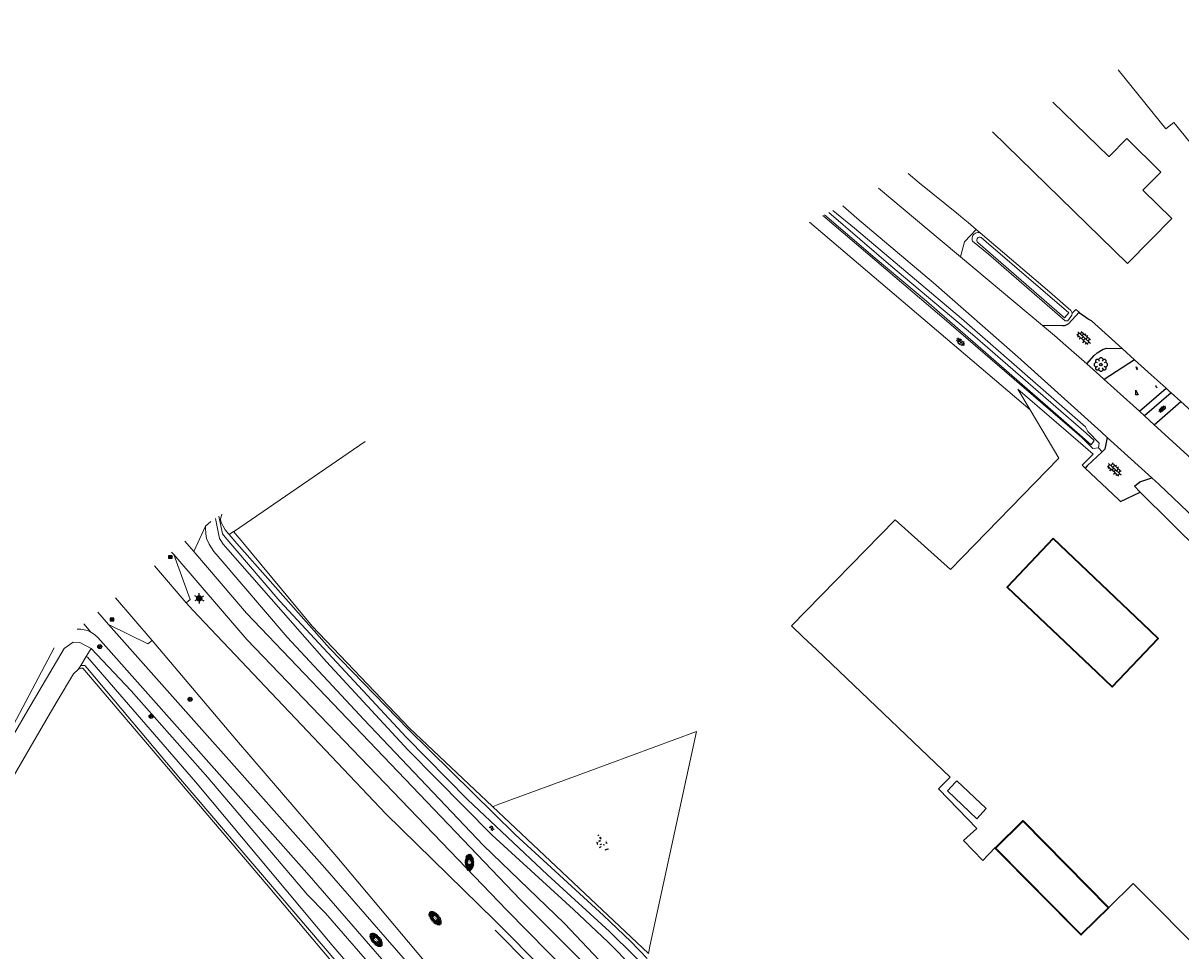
# Model space of a CAD drawing. Header units: metres. Extents: x 181682 to 183922, y 386244 to 387136.
# Tile 34 of 62: x 182568 to 182742, y 386732 to 386871. Entities that reach past the tile are written whole.
import ezdxf
from ezdxf.enums import TextEntityAlignment as Align

# ---------------------------------------------------------------- set-up
doc = ezdxf.new("R2010")
doc.units = ezdxf.units.M
for name, color, linetype, lineweight in [('B-WE-GR-BOOM-S', 251, 'Continuous', 25), ('B-WE-KL-ET_LS_OV_LICHTMAST-S', 251, 'Continuous', 25), ('B-WE-OG-TOPOGRAFIE_BEBOUWING-G', 251, 'Continuous', 35), ('B-WE-OG-TOPOGRAFIE_BEBOUWING-GV', 251, 'Continuous', 35), ('B-WE-OG-TOPOGRAFIE_BEBOUWING_OVERIG-GV', 251, 'Continuous', 18), ('B-WE-OG-TOPOGRAFIE_TERREIN_AGRARISCH-GV', 251, 'Continuous', 18), ('B-WE-OG-TOPOGRAFIE_TERREIN_GROEN-GV', 251, 'Continuous', 18), ('B-WE-OG-TOPOGRAFIE_TERREIN_GROEN-SV', 251, 'Continuous', 25), ('B-WE-OG-TOPOGRAFIE_TERREIN_NATUUR-GV', 251, 'Continuous', 18), ('B-WE-OG-TOPOGRAFIE_TERREIN_NATUUR-SV', 251, 'Continuous', 25), ('B-WE-OG-TOPOGRAFIE_TERREIN_ONBEGROEID-GV', 251, 'Continuous', 18), ('B-WE-OG-TOPOGRAFIE_WATER-GV', 251, 'Continuous', 18), ('B-WE-OG-TOPOGRAFIE_WATER-SV', 251, 'Continuous', 25), ('B-WE-OG-TOPOGRAFIE_WEG_BERM-GV', 251, 'Continuous', 18), ('B-WE-OG-TOPOGRAFIE_WEG_INRIT-GV', 251, 'Continuous', 25), ('B-WE-OG-TOPOGRAFIE_WEG_INRIT-SV', 251, 'Continuous', 25), ('B-WE-OG-TOPOGRAFIE_WEG_RIJWEG-GV', 251, 'Continuous', 18), ('B-WE-OG-TOPOGRAFIE_WEG_RIJWEG-SV', 251, 'Continuous', 25), ('B-WE-OG-TOPOGRAFIE_WEG_RIJWIELPAD-GV', 251, 'Continuous', 18), ('B-WE-OG-TOPOGRAFIE_WEG_RIJWIELPAD-SV', 251, 'Continuous', 25), ('B-WE-RI-HWA_KOLK-S', 251, 'Continuous', 25), ('B-WE-VW-MARKERING-G', 251, 'Continuous', 18), ('B-WE-VW-VERKEERSTEKEN_BORD-S', 251, 'Continuous', 25)]:
    doc.layers.add(name, color=color, linetype=linetype, lineweight=lineweight)
doc.styles.add('NLCS-ISO', font='NLCS-ISO.ttf')

# ---------------------------------------------------------------- blocks, each defined once
blk = doc.blocks.new('SIE-WEG_VERKEERSBORD_ROND-SO')
for radius in [0.3, 0.3, 0.12]:
    blk.add_circle((0, 0), radius)
blk = doc.blocks.new('B-SIE-WEG_LICHTMAST-SO')
at = {"ltscale": 0.1}
for p, q in [((-0.3340803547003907, 0.1928812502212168), (-0.6681599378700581, 0.3857625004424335)), ((2.544954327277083e-10, 0.3857625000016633), (5.089692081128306e-10, 0.77152500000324)), ((0.3340803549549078, 0.1928812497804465), (0.6681599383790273, 0.3857624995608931)), ((-0.3340803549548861, -0.1928812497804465), (-0.6681599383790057, -0.3857624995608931)), ((-2.544954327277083e-10, -0.3857625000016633), (-5.089475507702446e-10, -0.77152500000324)), ((0.3340803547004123, -0.1928812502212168), (0.6681599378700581, -0.3857625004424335))]:
    blk.add_line(p, q, dxfattribs=at)
at = {"flags": 128}
for points in [[(-0.3543824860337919, 0.1523999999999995), (0.3543824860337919, 0.1523999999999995)], [(-0.3543824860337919, -0.1523999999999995), (0.3543824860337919, -0.1523999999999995)]]:
    blk.add_lwpolyline(points, dxfattribs=at)
at = {"ltscale": 0.1}
blk.add_circle((0, 0), 0.3857625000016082, dxfattribs=at)
at = {"style": 'NLCS-ISO'}
blk.add_attdef('TYPE', text='', height=0.54864, dxfattribs=at).set_placement((5.089692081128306e-10, 0.77152500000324), align=Align.BOTTOM_CENTER)
blk = doc.blocks.new('B-SRI-KOLK_COMBINATIE-SO')
for p, q in [((-0.28125, 0), (0.28125, 0.375)), ((0.28125, 0), (-0.28125, 0.375))]:
    blk.add_line(p, q)
at = {"flags": 128}
blk.add_lwpolyline([(-0.28125, 0), (0.28125, 0), (0.28125, 0.375), (-0.28125, 0.375)], close=True, dxfattribs=at)
blk = doc.blocks.new('SGR-BOOM_01')
at = {"layer": 'B-WE-GR-BOOM-S'}
for points in [[(-0.5, 0.25, 0), (-0.75, 0.375, 0), (-1, 0.125, 0), (-1, -0.125, 0), (-0.75, -0.375, 0), (-0.5, -0.25, 0)], [(-0.3295050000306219, 0.7954949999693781, 0), (-0.6187190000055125, 0.7954949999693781, 0), (-0.7954950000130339, 0.6187190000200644, 0), (-0.7954950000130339, 0.3295049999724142, 0)], [(0.25, 0.5, 0), (0.375, 0.75, 0), (0.125, 1, 0), (-0.125, 1, 0), (-0.375, 0.75, 0), (-0.25, 0.5, 0)], [(0.7954949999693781, 0.3295049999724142, 0), (0.7954949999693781, 0.6187190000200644, 0), (0.6187179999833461, 0.7954949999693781, 0), (0.3295049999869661, 0.7954949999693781, 0)], [(0.5, -0.25, 0), (0.75, -0.375, 0), (1, -0.125, 0), (1, 0.125, 0), (0.75, 0.375, 0), (0.5, 0.25, 0)], [(-0.7954950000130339, -0.3295050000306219, 0), (-0.7954950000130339, -0.6187180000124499, 0), (-0.6187190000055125, -0.7954950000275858, 0), (-0.3295050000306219, -0.7954950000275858, 0)], [(-0.25, -0.5, 0), (-0.375, -0.75, 0), (-0.125, -1, 0), (0.125, -1, 0), (0.375, -0.75, 0), (0.25, -0.5, 0)], [(0.3295049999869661, -0.7954950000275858, 0), (0.6187179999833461, -0.7954950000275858, 0), (0.7954949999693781, -0.6187180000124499, 0), (0.7954949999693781, -0.3295050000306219, 0)]]:
    blk.add_polyline3d(points, dxfattribs=at)
blk.add_circle((0, 0), 0.2, dxfattribs=at)
blk.add_circle((0, 0), 0.2, dxfattribs=at)
blk = doc.blocks.new('SVH-GESLOTEN-SO')
at = {"linetype": 'Continuous', "lineweight": 0}
for p, q in [((-1.680019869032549, -0.04047918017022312), (-0.1865435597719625, 0.8719841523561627)), ((-1.66195131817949, 0.1205660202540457), (0.02107671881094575, -0.9064901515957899)), ((-1.627289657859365, -0.2362943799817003), (0.1849863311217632, 0.871404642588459)), ((-1.62234831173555, 0.2205000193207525), (-0.666161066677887, 0.8051829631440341)), ((-1.576988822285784, 0.2959003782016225), (0.3582210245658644, -0.8861671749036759)), ((-1.517352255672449, -0.3968696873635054), (-0.4489621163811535, 0.2557145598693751)), ((-1.445372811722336, 0.4424483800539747), (-0.4489621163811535, -0.1661700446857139)), ((-1.368009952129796, -0.5316247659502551), (-0.4489621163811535, 0.02973958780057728)), ((-1.276561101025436, 0.5672510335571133), (-0.4489621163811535, 0.0617446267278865)), ((-1.076322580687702, 0.6718880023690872), (-0.4489621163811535, 0.2886894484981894)), ((-0.8445506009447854, 0.7576948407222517), (-0.1027257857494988, 0.3042070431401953)), ((-0.5788661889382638, 0.8235380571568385), (0.2706663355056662, 0.3042070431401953)), ((-0.4407493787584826, -0.8750703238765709), (1.540182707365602, 0.3357146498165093)), ((-0.370404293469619, 0.3042070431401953), (0.4993280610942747, 0.8358864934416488)), ((-0.2769276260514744, 0.8654535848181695), (1.600450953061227, -0.2820374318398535)), ((-0.11899332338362, -0.9042528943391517), (1.639336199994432, 0.1702818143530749)), ((7.827879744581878e-05, 0.3042070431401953), (0.7716785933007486, 0.77589701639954)), ((0.07819232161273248, 0.8760614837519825), (1.669847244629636, -0.09638564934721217)), ((0.3705608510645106, 0.3022673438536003), (1.012229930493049, 0.6947967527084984)), ((0.3705608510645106, 0.07532252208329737), (1.220342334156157, 0.5951609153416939)), ((0.3705608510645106, -0.1516222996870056), (1.397197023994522, 0.4764037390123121)), ((0.3705608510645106, 0.2431065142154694), (1.480702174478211, -0.4344518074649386)), ((0.3705608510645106, 0.01519184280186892), (1.320111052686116, -0.5656782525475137)), ((0.5200824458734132, 0.832332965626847), (1.650046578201, 0.1413900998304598)), ((-1.672879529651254, -0.09949021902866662), (-0.3919432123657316, -0.8817286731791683)), ((-1.453198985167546, -0.4614759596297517), (-1.037062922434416, -0.7157209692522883)), ((-1.183622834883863, -0.646913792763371), (-0.4489621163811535, -0.1981750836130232)), ((-0.9689263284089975, -0.7426949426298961), (-0.2443238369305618, -0.3000092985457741)), ((-0.7222888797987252, -0.8194951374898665), (0.1271285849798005, -0.3000092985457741)), ((-0.2297760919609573, -0.3000092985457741), (0.650372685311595, -0.8371589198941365)), ((0.1426461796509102, -0.3000092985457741), (0.9054117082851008, -0.7660101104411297)), ((0.2681772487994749, -0.895217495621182), (1.676209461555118, -0.03536449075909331)), ((0.3705608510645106, -0.211752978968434), (1.128320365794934, -0.6752986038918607)), ((0.7980848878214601, -0.7996068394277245), (1.571474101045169, -0.3270922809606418))]:
    blk.add_line(p, q, dxfattribs=at)
at = {"linetype": 'Continuous', "lineweight": 0, "style": 'NLCS-ISO'}
blk.add_text('R', height=0.5399945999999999, dxfattribs=at).set_placement((0, 0), align=Align.MIDDLE_CENTER)
blk = doc.blocks.new('SGR-GRAS_RUIGGRAS-SO')
at = {"ltscale": 0.1}
h = blk.add_hatch(dxfattribs=at)
h.set_pattern_fill('GR-GRAS_RUIGGRAS', color=256, scale=0.0075, style=0, pattern_type=2)
h.set_pattern_definition([(40, (-1.980358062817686, -1.040504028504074), (-0.4163869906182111, 1.021287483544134), [0.1124999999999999, -1.199999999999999]), (40, (-1.942858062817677, -1.078004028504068), (-0.4163869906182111, 1.021287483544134), [0.1124999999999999, -1.199999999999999]), (94.99999999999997, (-1.755358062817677, -1.078004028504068), (-1.179549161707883, 0.5743812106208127), [0.1125, -0.6]), (94.99999999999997, (-1.702858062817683, -1.078004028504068), (-1.179549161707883, 0.5743812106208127), [0.1125, -0.6]), (125, (-1.680358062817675, -0.8905040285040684), (-1.105982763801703, 0.1411634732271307), [0.1125, -0.75]), (125, (-1.64285806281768, -0.8530040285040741), (-1.105982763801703, 0.1411634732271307), [0.1125, -0.75]), (15, (-1.980358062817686, -0.8530040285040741), (0.2405523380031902, 0.8409129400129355), [0.1125, -0.6]), (15, (-1.980358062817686, -0.8005040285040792), (0.2405523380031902, 0.8409129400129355), [0.1125, -0.6]), (165, (-1.980358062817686, -0.8530040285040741), (-0.7258380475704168, -0.9701979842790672), [0.1125, -0.6]), (165, (-1.980358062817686, -0.8005040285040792), (-0.7258380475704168, -0.9701979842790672), [0.1125, -0.6]), (65, (-1.980358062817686, -1.040504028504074), (-0.4011510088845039, 0.559449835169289), [0.1125, -0.75]), (65, (-1.942858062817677, -1.078004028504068), (-0.4011510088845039, 0.559449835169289), [0.1125, -0.75]), (80, (-1.755358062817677, -1.078004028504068), (-0.990696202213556, 0.8600994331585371), [0.1125, -0.5999999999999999]), (80, (-1.717858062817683, -1.078004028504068), (-0.990696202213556, 0.8600994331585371), [0.1125, -0.5999999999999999]), (80, (-1.905358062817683, -0.8905040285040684), (-0.6995349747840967, 0.3518178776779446), [0.1125, -0.5999999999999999]), (80, (-1.867858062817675, -0.8905040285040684), (-0.6995349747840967, 0.3518178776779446), [0.1125, -0.5999999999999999])])
edge = h.paths.add_edge_path()
edge.add_ellipse((0, 0), major_axis=(1.980358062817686, 0), ratio=0.5254120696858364, start_angle=0, end_angle=360, ccw=False)
at = {"ltscale": 0.1, "style": 'NLCS-ISO'}
blk.add_attdef('TYPE', text='', height=0.5, dxfattribs=at).set_placement((3.470943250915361, -0.01606055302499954), align=Align.MIDDLE_CENTER)
blk = doc.blocks.new('SGR-HOUTOPSTAND-SO')
at = {"ltscale": 0.1}
h = blk.add_hatch(dxfattribs=at)
h.set_pattern_fill('GR-HOUTOPSTAND', color=256, scale=0.4, style=0, pattern_type=2)
h.set_pattern_definition([(26, (-0.982558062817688, -0.04270402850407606), (0.02124890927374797, 2.016696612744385), [0.2623200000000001, -1.1426]), (64, (-0.982558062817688, -0.04270402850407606), (0.02125626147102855, 2.016704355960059), [0.28128, -2.64772]), (207, (-1.438438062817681, -0.4985840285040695), (-0.02002534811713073, -2.016159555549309), [0.23296, -1.29396]), (243, (-1.438438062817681, -0.4985840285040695), (-0.02001023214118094, -2.016141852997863), [0.24612, -2.79468]), (114, (-1.428238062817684, 0.4073759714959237), (-1.106889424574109, -1.477334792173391), [0.31872, -2.43516]), (155, (-1.428238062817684, 0.4073759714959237), (-1.106898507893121, -1.47733970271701), [0.29152, -2.16568]), (22, (-0.9864380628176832, -0.8465840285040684), (0.7889188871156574, 1.952680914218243), [0.33916, -2.23404]), (68, (-0.9864380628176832, -0.8465840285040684), (-1.596882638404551, 0.9887604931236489), [0.34792, -1.75812])])
edge = h.paths.add_edge_path()
edge.add_ellipse((0, 0), major_axis=(1.980358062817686, 0), ratio=0.5254120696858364, start_angle=0, end_angle=360, ccw=False)
at = {"ltscale": 0.1, "style": 'NLCS-ISO'}
blk.add_attdef('TYPE', text='', height=0.5, dxfattribs=at).set_placement((3.470943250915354, -0.01606055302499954), align=Align.MIDDLE_CENTER)
blk = doc.blocks.new('SOG-TOPOGRAFIE_WATER-SO')
at = {"flags": 128}
for points in [[(-1.257027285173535, 0.2784462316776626), (-1.213244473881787, 0.3475789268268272, -0.5388311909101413), (-0.2091083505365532, 0.3654382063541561, 0.6051675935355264), (0.6285352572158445, 0.4645284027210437, -4.03570463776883)], [(-1.440797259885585, -0.3558462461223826), (-1.397014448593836, -0.2867135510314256, -0.5388311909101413), (-0.3928783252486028, -0.268854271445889, 0.6051675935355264), (0.4447652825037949, -0.1697640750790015, -4.03570463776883)]]:
    blk.add_lwpolyline(points, format="xyb", dxfattribs=at)
blk = doc.blocks.new('SVH-BSS_OPENGESTRAAT_KL-SO')
for p, q in [((-1.688360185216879, 0.08720109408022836), (-1.592964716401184, 0.08720109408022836)), ((-1.592964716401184, 0.08720109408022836), (-0.01796471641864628, 0.08720109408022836)), ((-1.330464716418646, -0.437798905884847), (-1.330464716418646, 0.08720109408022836)), ((-1.243426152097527, 0.6122010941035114), (-0.01796471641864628, 0.6122010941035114)), ((-1.067964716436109, 0.08720109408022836), (-1.067964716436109, 0.6122010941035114)), ((-0.5429647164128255, 0.08720109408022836), (-0.5429647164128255, 0.6122010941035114)), ((-0.280464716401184, 0.6122010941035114), (-0.280464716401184, 0.8876135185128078)), ((-0.280464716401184, -0.437798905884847), (-0.280464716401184, 0.08720109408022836)), ((-0.01796471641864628, 0.6122010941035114), (1.243426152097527, 0.6122010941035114)), ((-0.01796471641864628, 0.08720109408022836), (1.557035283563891, 0.08720109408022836)), ((0.2445352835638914, 0.6122010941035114), (0.2445352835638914, 0.8905994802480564)), ((0.2445352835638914, -0.437798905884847), (0.2445352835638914, 0.08720109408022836)), ((0.507035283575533, 0.08720109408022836), (0.507035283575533, 0.6122010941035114)), ((1.032035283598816, 0.08720109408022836), (1.032035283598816, 0.6122010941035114)), ((1.294535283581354, -0.437798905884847), (1.294535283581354, 0.08720109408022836)), ((1.557035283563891, 0.08720109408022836), (1.688360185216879, 0.08720109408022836)), ((-1.482113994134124, -0.437798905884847), (-0.01796471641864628, -0.437798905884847)), ((-1.067964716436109, -0.6992496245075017), (-1.067964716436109, -0.437798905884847)), ((-0.5429647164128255, -0.8526513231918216), (-0.5429647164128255, -0.437798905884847)), ((-0.01796471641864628, -0.437798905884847), (1.482113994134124, -0.437798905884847)), ((0.507035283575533, -0.8588560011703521), (0.507035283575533, -0.437798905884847)), ((1.032035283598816, -0.7142749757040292), (1.032035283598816, -0.437798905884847))]:
    blk.add_line(p, q)
blk = doc.blocks.new('SVH-HALFVERHARDING_01-SO')
at = {"ltscale": 0.1}
for p, q in [((-2.486590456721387, 2.670401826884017), (-2.645774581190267, 2.564278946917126)), ((-2.644610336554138, 2.564450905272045), (-2.044605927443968, 2.364450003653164)), ((-2.045646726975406, 2.363802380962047), (-2.308442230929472, 2.714196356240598)), ((2.915559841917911, 2.547807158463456), (2.854067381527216, 2.363329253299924)), ((2.854371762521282, 2.36377197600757), (3.354371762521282, 2.36377197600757)), ((3.354390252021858, 2.363741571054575), (3.272403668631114, 2.425231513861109)), ((1.053438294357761, -1.537890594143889), (0.4534411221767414, -0.8378940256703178)), ((0.4543237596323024, -0.83747467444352), (1.454321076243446, -1.237473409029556)), ((1.454353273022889, -1.236197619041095), (1.05435328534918, -1.536197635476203))]:
    blk.add_line(p, q, dxfattribs=at)
at = {"style": 'NLCS-ISO', "flags": 1}
blk.add_attdef('FUNCTIE', text='', height=1.8, dxfattribs=at).set_placement((0.1159930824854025, -3.584775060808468), align=Align.MIDDLE_CENTER)

msp = doc.modelspace()

# ---------------------------------------------------------------- linework, layer by layer
at = {"layer": 'B-WE-OG-TOPOGRAFIE_BEBOUWING-G'}
msp.add_polyline3d([(182729.109, 386736.1440000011, 26.779), (182726.949, 386734.044000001, 26.702), (182726.933, 386734.0280000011, 26.701), (182714.062, 386746.9819999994, 26.552), (182714.122, 386747.0419999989, 26.554), (182718.23, 386751.1039999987, 26.719), (182718.277, 386751.0559999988, 26.719), (182731.055, 386738.0640000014, 26.85), (182731.069, 386738.0500000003, 26.85), (182729.109, 386736.1440000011, 26.779)], dxfattribs=at)
at = {"layer": 'B-WE-OG-TOPOGRAFIE_BEBOUWING-GV'}
msp.add_polyline3d([(182722.771, 386793.3840000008, 0), (182719.326, 386789.7629999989, 0), (182715.879, 386786.1290000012, 0), (182729.313, 386773.3540000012, 0), (182731.604, 386771.1770000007, 0), (182738.492, 386778.4240000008, 0), (182736.204, 386780.6009999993, 0), (182722.771, 386793.3840000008, 0)], dxfattribs=at)
at = {"layer": 'B-WE-OG-TOPOGRAFIE_BEBOUWING_OVERIG-GV'}
for points in [[(182731.103, 386738.1120000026, 0), (182718.303, 386751.0820000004, 0), (182718.277, 386751.0559999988, 0), (182714.1650000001, 386746.9979999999, 0)], [(182714.1650000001, 386746.9979999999, 0), (182726.949, 386734.044000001, 0), (182726.9650000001, 386734.0279999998, 0), (182729.109, 386736.1440000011, 0), (182731.055, 386738.0640000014, 0), (182731.103, 386738.1120000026, 0)]]:
    msp.add_polyline3d(points, dxfattribs=at)
at = {"layer": 'B-WE-OG-TOPOGRAFIE_TERREIN_AGRARISCH-GV'}
for points in [[(182719.287, 386812.6920000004, 0), (182723.599, 386805.447000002, 0), (182707.384, 386788.7720000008, 0), (182699.0620000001, 386796.1879999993, 0), (182683.526, 386780.2910000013, 0), (182685.217, 386778.6809999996, 0), (182687.306, 386776.6920000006, 0), (182707.312, 386757.6450000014, 0), (182705.554, 386755.8669999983, 0), (182708.512, 386752.8210000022, 0), (182711.301, 386749.9479999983, 0), (182709.314, 386748.1350000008, 0), (182712.191, 386745.1320000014, 0), (182714.066, 386747.1000000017, 0), (182714.122, 386747.0419999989, 0), (182714.1650000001, 386746.9979999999, 0)], [(182619.621, 386807.926999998, 0), (182600.034, 386794.5180000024, 0), (182599.905, 386794.4290000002, 0)], [(182576.598, 386773.7650000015, 0), (182575.897, 386773.1340000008, 0), (182573.474, 386768.9980000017, 0), (182571.779, 386766.1050000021, 0), (182566.487, 386757.0730000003, 0), (182564.28, 386752.7500000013, 0), (182560.632, 386745.6040000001, 0)], [(182731.103, 386738.1120000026, 0), (182734.7330000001, 386741.6940000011, 0), (182745.941, 386730.4350000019, 0), (182740.401, 386724.873, 0), (182735.176, 386724.0580000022, 0)]]:
    msp.add_polyline3d(points, dxfattribs=at)
at = {"layer": 'B-WE-OG-TOPOGRAFIE_TERREIN_GROEN-GV'}
for p, q in [((182686.218, 386840.8000000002), (182719.287, 386812.6920000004)), ((182599.905, 386794.4290000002), (182599.243, 386793.9760000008))]:
    msp.add_line(p, q, dxfattribs=at)
for points in [[(182727.559, 386803.9640000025, 0), (182727.115, 386804.3830000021, 0), (182728.734, 386806.0550000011, 0), (182726.481, 386807.9960000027, 0), (182717.453, 386815.7730000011, 0), (182719.287, 386812.6920000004, 0)], [(182638.737, 386753.2139999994, 0), (182626.258, 386764.9830000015, 0), (182611.702, 386780.2710000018, 0), (182601.019, 386793.0919999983, 0), (182599.905, 386794.4290000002, 0)]]:
    msp.add_polyline3d(points, dxfattribs=at)
at = {"layer": 'B-WE-OG-TOPOGRAFIE_TERREIN_NATUUR-GV'}
msp.add_line((182662.078, 386731.2010000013), (182638.737, 386753.2139999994), dxfattribs=at)
msp.add_polyline3d([(182662.078, 386731.2010000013, 0), (182662.134, 386731.4570000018, 0), (182662.315, 386732.2920000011, 0), (182669.2920000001, 386764.4649999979, 0), (182653.03, 386758.4770000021, 0), (182639.416, 386753.4640000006, 0), (182638.944, 386753.2899999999, 0), (182638.737, 386753.2139999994, 0)], dxfattribs=at)
at = {"layer": 'B-WE-OG-TOPOGRAFIE_TERREIN_ONBEGROEID-GV'}
for points in [[(182746.647, 386870.6290000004, 0), (182751.637, 386864.3889999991, 0), (182745.458, 386859.4489999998, 0), (182748.696, 386855.3780000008, 0), (182744.12, 386851.6829999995, 0), (182740.832, 386855.7560000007, 0), (182739.655, 386854.804999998, 0), (182732.52, 386863.6560000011, 0)], [(182722.709, 386858.8129999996, 0), (182731.118, 386850.6430000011, 0), (182731.134, 386850.6270000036, 0), (182733.8230000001, 386853.3459999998, 0), (182738.903, 386848.3220000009, 0), (182736.2120000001, 386845.5999999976, 0), (182740.531, 386841.3599999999, 0), (182737.393, 386838.1599999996, 0), (182733.8820000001, 386834.59, 0), (182713.654, 386854.3430000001, 0)], [(182701.0430000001, 386848.1180000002, 0), (182702.691, 386846.7119999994, 0), (182708.571, 386841.9539999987, 0), (182709.284, 386841.3459999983, 0), (182710.0020000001, 386840.7350000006, 0), (182711.227, 386839.6919999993, 0)], [(182708.124, 386756.8719999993, 0), (182706.897, 386755.5719999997, 0), (182711.302, 386751.4120000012, 0), (182712.723, 386752.9169999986, 0), (182708.318, 386757.076999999, 0), (182708.124, 386756.8719999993, 0)]]:
    msp.add_polyline3d(points, dxfattribs=at)
at = {"layer": 'B-WE-OG-TOPOGRAFIE_WATER-GV'}
for p, q in [((182596.475, 386795.9400000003), (182595.694, 386795.246)), ((182578.563, 386776.8910000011), (182577.812, 386775.6969999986)), ((182577.812, 386775.6969999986), (182576.987, 386774.3829999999)), ((182576.987, 386774.3829999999), (182576.598, 386773.7650000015))]:
    msp.add_line(p, q, dxfattribs=at)
for points in [[(182688.229, 386841.7930000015, 0), (182688.565, 386841.5130000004, 0), (182706.763, 386826.0390000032, 0), (182727.071, 386808.5100000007, 0), (182728.684, 386806.8640000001, 0), (182729.5340000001, 386806.9870000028, 0)], [(182688.467, 386841.9110000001, 0), (182696.077, 386835.4310000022, 0), (182703.792, 386828.9760000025, 0), (182722.3630000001, 386812.7729999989, 0), (182727.152, 386808.5940000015, 0), (182728.461, 386807.4520000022, 0), (182728.912, 386808.1070000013, 0), (182727.699, 386809.1620000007, 0), (182710.657, 386823.9890000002, 0), (182698.4290000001, 386834.2390000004, 0), (182689.118, 386842.2320000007, 0)], [(182689.726, 386842.5320000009, 0), (182693.001, 386839.9019999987, 0), (182709.0110000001, 386826.3700000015, 0), (182727.593, 386810.1290000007, 0), (182727.97, 386809.4429999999, 0), (182729.668, 386807.6849999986, 0), (182729.5340000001, 386806.9870000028, 0)], [(182725.618, 386827.1560000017, 0), (182725.577, 386826.875999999, 0), (182724.979, 386826.042000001, 0), (182724.54, 386826.0280000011, 0), (182713.042, 386836.0150000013, 0), (182710.685, 386837.9610000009, 0), (182710.627, 386838.1270000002, 0), (182710.602, 386838.3010000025, 0), (182710.611, 386838.4770000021, 0), (182710.654, 386838.6470000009, 0), (182710.7280000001, 386838.8060000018, 0), (182710.832, 386838.9480000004, 0), (182710.961, 386839.0670000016, 0), (182711.11, 386839.1600000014, 0), (182711.275, 386839.2220000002, 0), (182711.448, 386839.2510000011, 0), (182711.6230000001, 386839.2460000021, 0), (182711.795, 386839.2080000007, 0)], [(182711.984, 386838.4920000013, 0), (182711.909, 386838.5269999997, 0), (182711.83, 386838.5480000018, 0), (182711.748, 386838.5540000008, 0), (182711.666, 386838.5450000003, 0), (182711.587, 386838.5219999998, 0), (182711.513, 386838.4850000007, 0), (182711.448, 386838.4350000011, 0), (182711.392, 386838.3739999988, 0), (182711.349, 386838.3040000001, 0), (182711.319, 386838.2280000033, 0), (182711.303, 386838.1470000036, 0), (182711.302, 386838.0649999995, 0), (182711.316, 386837.9840000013, 0), (182711.344, 386837.9059999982, 0), (182711.3860000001, 386837.835, 0), (182711.479, 386837.7579999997, 0), (182724.4480000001, 386826.4849999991, 0), (182725.11, 386827.198999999, 0), (182712.734, 386837.8710000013, 0), (182711.984, 386838.4920000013, 0)], [(182725.618, 386827.1560000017, 0), (182725.381, 386827.5440000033, 0), (182722.197, 386830.347, 0), (182711.795, 386839.2080000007, 0)], [(182597.191, 386796.4210000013, 0), (182597.794, 386793.4030000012, 0), (182597.9830000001, 386793.113999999, 0), (182598.347, 386792.5559999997, 0), (182599.06, 386791.7419999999, 0), (182613.816, 386774.8990000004, 0), (182626.075, 386761.6700000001, 0), (182638.639, 386748.9429999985, 0), (182650.8530000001, 386737.8160000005, 0), (182656.039, 386732.9120000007, 0), (182678.105, 386710.5859999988, 0), (182685.264, 386703.6650000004, 0), (182686.198, 386703.1630000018, 0), (182686.3020000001, 386703.1070000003, 0), (182686.584, 386702.989000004, 23.964)], [(182687.489, 386703.8570000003, 23.904), (182686.927, 386704.1380000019, 0), (182686.204, 386704.6119999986, 0), (182685.2650000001, 386705.481, 0), (182683.392, 386707.1349999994, 0), (182681.721, 386708.6110000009, 0), (182667.298, 386723.5909999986, 0), (182656.242, 386734.5180000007, 0), (182646.9720000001, 386742.9809999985, 0), (182634.954, 386754.3020000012, 0), (182625.807, 386763.5620000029, 0), (182606.838, 386784.0049999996, 0), (182599.795, 386792.2479999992, 0), (182598.66, 386793.5770000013, 0), (182598.232, 386794.0780000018, 0), (182597.71, 386796.7590000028, 0)], [(182599.243, 386793.9760000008, 0), (182599.183, 386794.0440000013, 0), (182598.618, 386794.6820000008, 0), (182597.993, 386795.9010000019, 0), (182597.94, 386796.3510000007, 0), (182598.124, 386797.0189999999, 0), (182598.126, 386797.0239999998, 0)], [(182683.232, 386699.7750000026, 26.522), (182679.154, 386704.4769999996, 0), (182665.022, 386719.2550000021, 0), (182649.5, 386735.6800000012, 0), (182637.3260000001, 386747.4549999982, 0), (182619.404, 386766.2780000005, 0), (182607.955, 386778.5990000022, 0), (182597.576, 386790.7189999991, 0), (182596.934, 386791.4690000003, 0), (182596.2480000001, 386792.5370000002, 0), (182595.865, 386793.3900000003, 0), (182595.752, 386794.1120000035, 0), (182595.677, 386794.998999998, 0), (182595.694, 386795.246, 0)], [(182661.916, 386730.4539999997, 0), (182659.446, 386732.9840000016, 0), (182655.336, 386736.916000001, 0), (182642.127, 386749.0640000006, 0), (182626.118, 386764.7589999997, 0), (182614.299, 386776.973000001, 0), (182600.403, 386792.6669999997, 0), (182599.243, 386793.9760000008, 0)], [(182578.563, 386776.8910000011, 0), (182584.5490000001, 386770.5520000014, 0), (182596.031, 386757.5760000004, 0), (182610.9750000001, 386740.0000000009, 0), (182613.661, 386737.2699999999, 0), (182634.49, 386713.3120000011, 0), (182652.123, 386692.5530000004, 0), (182660.076, 386683.1230000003, 0), (182658.303, 386680.7410000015, 0), (182657.853, 386680.7320000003, 0)], [(182576.987, 386774.3829999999, 0), (182577.594, 386774.3469999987, 0), (182578.008, 386773.9139999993, 0), (182591.963, 386757.3559999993, 0), (182619.7640000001, 386724.7769999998, 0), (182641.998, 386699.3839999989, 0), (182656.768, 386683.1879999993, 0), (182657.225, 386682.4460000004, 0), (182657.6520000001, 386682.4820000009, 0), (182657.9090000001, 386682.5030000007, 0), (182657.453, 386683.5300000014, 0), (182643.196, 386699.897, 0), (182617.8690000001, 386728.7200000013, 0), (182614.613, 386732.5209999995, 0), (182594.186, 386756.942, 0), (182577.988, 386775.6080000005, 0), (182577.812, 386775.6969999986, 0)], [(182576.598, 386773.7650000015, 0), (182577.001, 386773.9759999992, 0), (182577.285, 386773.9580000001, 0), (182590.167, 386758.8930000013, 0), (182605.345, 386740.9900000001, 0), (182629.751, 386712.0100000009, 0), (182645.635, 386693.8770000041, 0), (182657.378, 386681.011000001, 0), (182657.853, 386680.7320000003, 0)]]:
    msp.add_polyline3d(points, dxfattribs=at)
at = {"layer": 'B-WE-OG-TOPOGRAFIE_WEG_BERM-GV'}
for p, q in [((182711.795, 386839.2080000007), (182711.227, 386839.6919999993)), ((182734.937, 386820.1960000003), (182733.109, 386821.8500000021)), ((182749.999, 386806.5620000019), (182741.872, 386813.9189999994)), ((182729.5340000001, 386806.9870000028), (182730.102, 386806.3859999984)), ((182595.694, 386795.246), (182593.936, 386791.4359999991)), ((182576.832, 386777.8339999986), (182578.563, 386776.8910000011))]:
    msp.add_line(p, q, dxfattribs=at)
for points in [[(182711.227, 386839.6919999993, 0), (182709.485, 386837.8809999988, 0), (182708.849, 386835.6280000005, 0)], [(182726.634, 386827.3370000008, 0), (182726.148, 386827.7300000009, 0), (182725.618, 386827.1560000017, 0)], [(182740.444, 386815.2110000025, 0), (182740.148, 386815.4790000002, 0), (182739.673, 386815.9089999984, 0)], [(182735.795, 386800.3619999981, 0), (182754.025, 386782.3300000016, 0), (182787.985, 386749.1659999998, 0), (182785.772, 386744.5310000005, 24.331)], [(182590.932, 386790.9949999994, 0), (182593.381, 386784.2500000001, 0), (182592.8170000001, 386783.7649999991, 0)], [(182587.683, 386778.1299999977, 0), (182587.071, 386777.6199999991, 0), (182581.162, 386780.4999999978, 0)], [(182560.632, 386745.6040000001, 0), (182560.281, 386745.5390000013, 0), (182560.194, 386745.528, 0), (182559.936, 386745.4959999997, 0), (182559.538, 386745.4920000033, 0), (182559.179, 386745.5519999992, 0), (182558.817, 386745.7949999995, 0), (182558.563, 386746.0940000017, 0), (182558.308, 386746.4759999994, 0), (182558.175, 386746.7389999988, 0), (182558.146, 386747.0680000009, 0), (182566.897, 386763.9699999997, 0), (182569.07, 386767.6600000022, 0), (182574.515, 386776.9039999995, 0), (182575.858, 386777.8770000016, 0), (182576.832, 386777.8339999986, 0)]]:
    msp.add_polyline3d(points, dxfattribs=at)
msp.add_arc((182576.7588886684, 386776.07109365), 3.734702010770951, 62.14281816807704, 94.74422236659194, dxfattribs=at)
at = {"layer": 'B-WE-OG-TOPOGRAFIE_WEG_INRIT-GV'}
for p, q in [((182734.937, 386820.1960000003), (182730.4150000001, 386817.2340000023)), ((182735.695, 386812.4629999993), (182739.673, 386815.9089999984)), ((182740.444, 386815.2110000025), (182736.4290000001, 386811.7909999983)), ((182741.872, 386813.9189999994), (182740.444, 386815.2110000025)), ((182737.918, 386810.4269999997), (182741.872, 386813.9189999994))]:
    msp.add_line(p, q, dxfattribs=at)
for points in [[(182726.634, 386827.3370000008, 0), (182725.0740000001, 386825.5739999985, 0), (182724.727, 386825.3829999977, 0), (182724.414, 386825.2839999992, 0), (182724.157, 386825.2670000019, 0), (182721.162, 386825.3290000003, 0)], [(182733.109, 386821.8500000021, 0), (182728.998, 386825.571999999, 0), (182728.523, 386826.0019999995, 0), (182727.981, 386826.2569999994, 0), (182726.824, 386827.1049999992, 0), (182726.648, 386827.3260000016, 0), (182726.634, 386827.3370000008, 0)], [(182727.781, 386819.5760000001, 0), (182728.916, 386820.8019999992, 0), (182729.349, 386821.2080000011, 0), (182730.274, 386821.7589999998, 0), (182730.795, 386821.9050000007, 0), (182733.109, 386821.8500000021, 0)], [(182739.673, 386815.9089999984, 0), (182737.427, 386817.9420000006, 0), (182735.453, 386819.7289999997, 0), (182734.937, 386820.1960000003, 0)], [(182730.854, 386808.5469999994, 0), (182730.513, 386806.7730000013, 0), (182730.102, 386806.3859999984, 0)], [(182730.102, 386806.3859999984, 0), (182727.877, 386804.2879999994, 0), (182727.559, 386803.9640000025, 0)], [(182727.559, 386803.9640000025, 0), (182732.533, 386799.2670000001, 0), (182732.865, 386798.9529999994, 0), (182735.795, 386800.3619999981, 0)], [(182735.795, 386800.3619999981, 0), (182734.965, 386801.2400000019, 0), (182735.736, 386801.871000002, 0), (182737.523, 386802.498, 0)]]:
    msp.add_polyline3d(points, dxfattribs=at)
at = {"layer": 'B-WE-OG-TOPOGRAFIE_WEG_RIJWEG-GV'}
for p, q in [((182721.162, 386825.3290000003), (182708.849, 386835.6280000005)), ((182736.4290000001, 386811.7909999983), (182735.695, 386812.4629999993)), ((182737.918, 386810.4269999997), (182736.4290000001, 386811.7909999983)), ((182730.854, 386808.5469999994), (182737.523, 386802.498)), ((182592.8170000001, 386783.7649999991), (182588.065, 386789.2940000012)), ((182582.196, 386784.4919999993), (182587.683, 386778.1299999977))]:
    msp.add_line(p, q, dxfattribs=at)
for points in [[(182708.849, 386835.6280000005, 0), (182705.819, 386838.1640000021, 0), (182696.563, 386845.9069999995, 0)], [(182691.21, 386843.2640000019, 0), (182693.323, 386841.4140000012, 0), (182704.802, 386831.6900000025, 0), (182717.469, 386820.6450000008, 0), (182729.939, 386809.3770000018, 0), (182730.854, 386808.5469999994, 0)], [(182727.781, 386819.5760000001, 0), (182724.68, 386822.321000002, 0), (182722.968, 386823.8179999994, 0), (182721.162, 386825.3290000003, 0)], [(182730.4150000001, 386817.2340000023, 0), (182729.725, 386817.8559999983, 0), (182727.781, 386819.5760000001, 0)], [(182735.695, 386812.4629999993, 0), (182734.731, 386813.3459999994, 0), (182730.4150000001, 386817.2340000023, 0)], [(182753.346, 386795.8550000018, 0), (182752.61, 386796.5600000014, 0), (182742.922, 386805.8419999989, 0), (182738.928, 386809.5010000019, 0), (182737.918, 386810.4269999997, 0)], [(182737.523, 386802.498, 0), (182738.621, 386801.5020000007, 0), (182754.622, 386786.2620000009, 0), (182791.672, 386749.8710000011, 0), (182792.341, 386750.461, 0), (182793.694, 386749.2889999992, 24.822)], [(182678.084, 386695.0370000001, 27.016), (182666.341, 386708.0200000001, 0), (182654.37, 386720.7519999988, 0), (182639.032, 386736.1860000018, 0), (182622.722, 386752.1200000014, 0), (182593.808, 386782.6420000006, 0), (182592.8170000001, 386783.7649999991, 0)], [(182529.104, 386693.8839999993, 0), (182530.562, 386696.8099999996, 0), (182573.029, 386776.9940000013, 0)], [(182587.683, 386778.1299999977, 0), (182600.342, 386763.1600000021, 0), (182615.373, 386745.6900000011, 0), (182630.592, 386727.5949999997, 0), (182651.262, 386703.7400000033, 0), (182657.163, 386696.7419999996, 10.367), (182665.7030000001, 386686.6139999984, 25.373), (182666.633, 386685.5110000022, 27.007)]]:
    msp.add_polyline3d(points, dxfattribs=at)
at = {"layer": 'B-WE-OG-TOPOGRAFIE_WEG_RIJWIELPAD-GV'}
for p, q in [((182593.936, 386791.4359999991), (182592.6, 386793.0029999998)), ((182590.609, 386791.3739999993), (182590.932, 386790.9949999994)), ((182581.162, 386780.4999999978), (182579.561, 386782.3369999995)), ((182577.453, 386780.6129999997), (182578.504, 386779.3730000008))]:
    msp.add_line(p, q, dxfattribs=at)
for points in [[(182590.932, 386790.9949999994, 0), (182601.882, 386778.2800000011, 0), (182640.875, 386737.6890000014, 0), (182659.507, 386718.7569999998, 0), (182675.762, 386700.9010000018, 0), (182677.563, 386698.9610000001, 0), (182679.298, 386697.2340000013, 0), (182679.908, 386696.6979999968, 26.926)], [(182681.842, 386698.442, 26.87), (182679.082, 386700.9909999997, 0), (182674.557, 386706.0789999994, 0), (182667.64, 386713.6839999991, 0), (182653.28, 386728.8409999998, 0), (182642.902, 386739.2459999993, 0), (182601.848, 386782.2139999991, 0), (182593.936, 386791.4359999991, 0)], [(182665.106, 386684.1190000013, 26.938), (182659.36, 386691.0520000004, 0), (182629.0110000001, 386726.3059999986, 0), (182613.572, 386744.0300000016, 0), (182581.162, 386780.4999999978, 0)], [(182578.504, 386779.3730000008, 0), (182579.061, 386779.0110000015, 0), (182579.544, 386778.556, 0), (182610.869, 386743.2930000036, 0), (182627.052, 386724.6599999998, 0), (182648.069, 386700.2259999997, 0), (182653.548, 386693.8560000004, 0), (182662.18, 386683.8210000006, 0), (182663.171, 386682.3520000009, 26.863)]]:
    msp.add_polyline3d(points, dxfattribs=at)
at = {"layer": 'B-WE-VW-MARKERING-G'}
msp.add_polyline3d([(182676.762, 386695.6040000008, 26.991), (182670.726, 386702.2379999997, 26.941), (182662.44, 386711.0800000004, 26.759), (182659.5940000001, 386714.0260000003, 26.701), (182639.114, 386734.6889999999, 26.146)], dxfattribs=at)

# ---------------------------------------------------------------- block references
at = {"layer": 'B-WE-GR-BOOM-S'}
msp.add_blockref('SGR-BOOM_01', (182729.91, 386819.4520000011, 1e-05), dxfattribs=at)
at = {"layer": 'B-WE-KL-ET_LS_OV_LICHTMAST-S'}
msp.add_blockref('B-SIE-WEG_LICHTMAST-SO', (182594.759, 386784.4330000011, 25.302), dxfattribs=at)
at = {"layer": 'B-WE-OG-TOPOGRAFIE_TERREIN_GROEN-SV', "xscale": 0.375, "yscale": 0.375, "rotation": 319.6360423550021}
msp.add_blockref('SGR-GRAS_RUIGGRAS-SO', (182708.8635065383, 386822.8785774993, 1e-05), dxfattribs=at)
at = {"layer": 'B-WE-OG-TOPOGRAFIE_TERREIN_NATUUR-SV', "xscale": 0.75, "yscale": 0.75, "rotation": 316.677185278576}
msp.add_blockref('SGR-HOUTOPSTAND-SO', (182655.0639141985, 386747.8330000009, 1e-05), dxfattribs=at)
at = {"layer": 'B-WE-OG-TOPOGRAFIE_WATER-SV', "xscale": 0.3750000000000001, "yscale": 0.3750000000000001, "rotation": 316.7105828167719}
msp.add_blockref('SOG-TOPOGRAFIE_WATER-SO', (182638.6871421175, 386749.8741260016, 1.113218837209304), dxfattribs=at)
at = {"layer": 'B-WE-OG-TOPOGRAFIE_WEG_INRIT-SV'}
for name, p, xscale, yscale, rotation in [('SVH-BSS_OPENGESTRAAT_KL-SO', (182727.3580087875, 386823.4565000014, 1e-05), 0.7499999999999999, 0.7499999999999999, 318.4847998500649), ('SVH-HALFVERHARDING_01-SO', (182735.3137565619, 386816.3295000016, 1e-05), 0.7500000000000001, 0.7500000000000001, 317.9863947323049), ('SVH-BSS_OPENGESTRAAT_KL-SO', (182739.1311576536, 386812.8190000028, 1e-05), 0.375, 0.375, 40.42454729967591), ('SVH-BSS_OPENGESTRAAT_KL-SO', (182731.9641475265, 386803.7500000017, 1e-05), 0.75, 0.75, 317.7909484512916)]:
    msp.add_blockref(name, p, dxfattribs=dict(at, xscale=xscale, yscale=yscale, rotation=rotation))
at = {"layer": 'B-WE-OG-TOPOGRAFIE_WEG_RIJWEG-SV', "xscale": 0.7500000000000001, "yscale": 0.7500000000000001, "rotation": 310.0658847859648}
msp.add_blockref('SVH-GESLOTEN-SO', (182630.139865, 386736.5028592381, 1.515671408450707), dxfattribs=at)
at = {"layer": 'B-WE-OG-TOPOGRAFIE_WEG_RIJWIELPAD-SV'}
for p, xscale, yscale, rotation in [((182635.2629174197, 386744.8503459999, 2.240731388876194), 0.7499999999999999, 0.7499999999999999, 270.8699326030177), ((182621.279638, 386733.2439386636, 4.245482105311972), 0.7500000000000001, 0.7500000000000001, 310.9747346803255)]:
    msp.add_blockref('SVH-GESLOTEN-SO', p, dxfattribs=dict(at, xscale=xscale, yscale=yscale, rotation=rotation))
at = {"layer": 'B-WE-RI-HWA_KOLK-S'}
for p in [(182590.422, 386790.435, 24.946), (182581.682, 386781.0729999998, 24.994)]:
    msp.add_blockref('B-SRI-KOLK_COMBINATIE-SO', p, dxfattribs=at)
at = {"layer": 'B-WE-VW-VERKEERSTEKEN_BORD-S'}
for p in [(182594.759, 386784.4330000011, 25.302), (182579.839, 386777.1919999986, 25.05), (182593.383, 386769.2960000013, 25.397), (182587.5450000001, 386766.7350000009, 26.731)]:
    msp.add_blockref('SIE-WEG_VERKEERSBORD_ROND-SO', p, dxfattribs=at)

doc.saveas('drawing.dxf')
